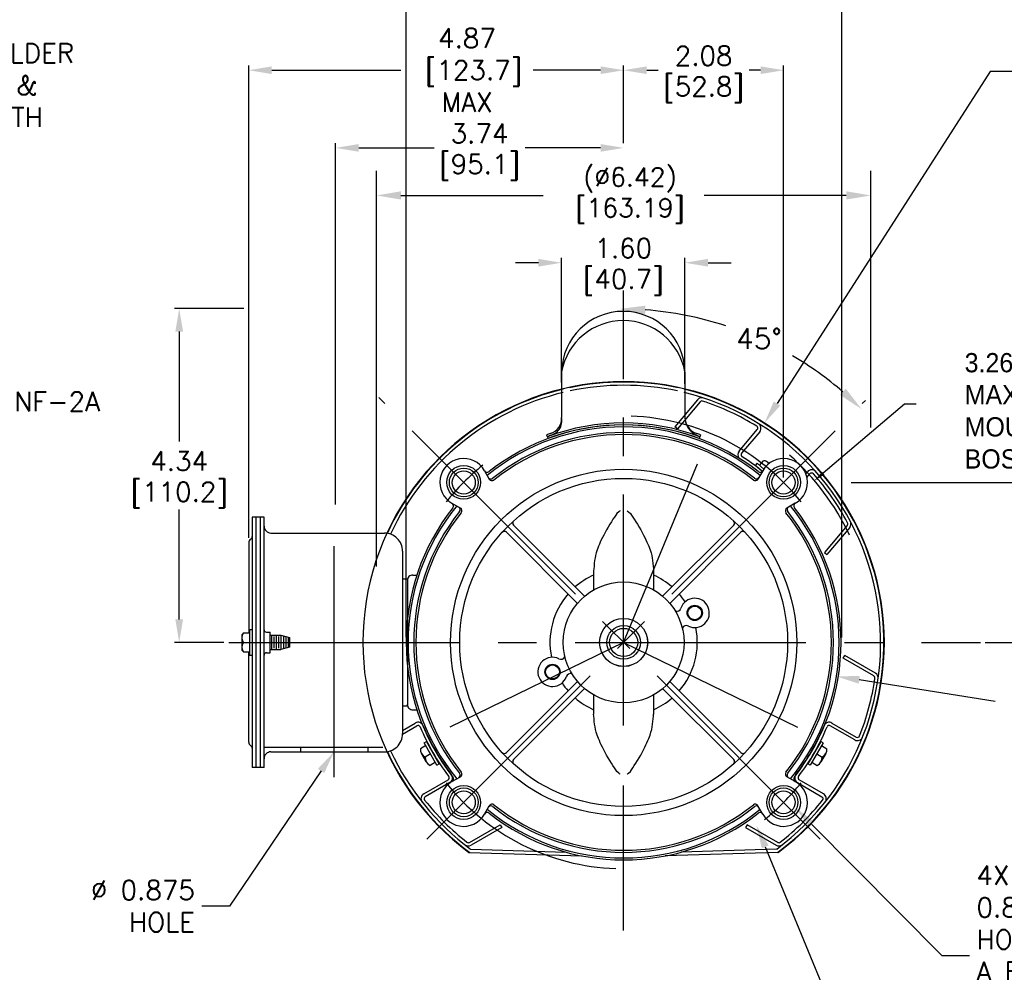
# Model space of a CAD drawing. Extents: x 897.4 to 937.4, y -8.6 to 19.5.
# Tile 3 of 5: x 917.3 to 930.1, y 0.8 to 13.2. Entities that reach past the tile are written whole.
import ezdxf
from ezdxf import colors
from ezdxf.entities.mleader import LeaderData, LeaderLine
from ezdxf.math import Vec2, Vec3

# ---------------------------------------------------------------- set-up
doc = ezdxf.new("R2010")
doc.units = 0
doc.header["$LTSCALE"] = 4
doc.header["$MEASUREMENT"] = 0
doc.linetypes.add('CENTER2', pattern=[1.125, 0.75, -0.125, 0.125, -0.125])
doc.layers.get('0').update_dxf_attribs({"linetype": 'CONTINUOUS'})
doc.layers.get('DEFPOINTS').update_dxf_attribs({"linetype": 'CONTINUOUS'})
for name, color, linetype in [('CENTER', 40, 'CENTER2'), ('DIMENSIONS', 140, 'CONTINUOUS'), ('DIMENSIONS @ 1', 140, 'CONTINUOUS'), ('TEXT', 140, 'CONTINUOUS'), ('TEXT @ 1', 140, 'CONTINUOUS')]:
    doc.layers.add(name, color=color, linetype=linetype)
doc.styles.get("Standard").update_dxf_attribs({"font": 'romans.shx'})
doc.styles.add('TEXTSTYLE_3', font='txt', dxfattribs={"width": 0.970289})
doc.dimstyles.new('ADIM1', dxfattribs={"dimscale": 2.666667, "dimtxt": 0.125, "dimasz": 0.125, "dimexe": 0.125, "dimexo": 0.0625, "dimgap": 0.1, "dimtad": 0, "dimtih": 1, "dimtoh": 1, "dimdec": 3, "dimzin": 0, "dimdsep": 46, "dimtxsty": 'Standard', "dimsah": 1, "dimcen": 0.09, "dimadec": 0, "dimazin": 0, "dimtfac": 0.75, "dimtdec": 0, "dimtofl": 0, "dimtmove": 0, "dimatfit": 0, "dimfxl": 0, "dimtolj": 1, "dimtzin": 0, "dimarcsym": 0})
doc.dimstyles.new('DIMSTYLE_2', dxfattribs={"dimtxt": 0.08, "dimasz": 0.15, "dimexe": 0.125, "dimexo": 0.0625, "dimgap": 0.09, "dimtad": 0, "dimtih": 1, "dimtoh": 1, "dimdec": 3, "dimzin": 4, "dimdsep": 46, "dimtxsty": 'TEXTSTYLE_3', "dimblk": '_FILLED', "dimblk1": '_FILLED', "dimblk2": '_FILLED', "dimcen": 0.09, "dimadec": 0, "dimazin": 0, "dimtp": 0.005, "dimtm": 0.005, "dimtfac": 1, "dimtdec": 3, "dimtofl": 0, "dimtmove": 0, "dimatfit": 3, "dimldrblk": '_FILLED', "dimfxl": 0, "dimtolj": 1, "dimtzin": 4, "dimarcsym": 0})
doc.dimstyles.get("Standard").update_dxf_attribs({"dimtxt": 0.25, "dimasz": 0.3, "dimexe": 0.0625, "dimexo": 0.0625, "dimgap": 0.0625, "dimtad": 0, "dimtih": 1, "dimtoh": 1, "dimzin": 0, "dimdsep": 46, "dimtxsty": 'Standard', "dimcen": 0, "dimadec": 0, "dimazin": 0, "dimtfac": 1, "dimtofl": 0, "dimtmove": 0, "dimatfit": 3, "dimfxl": 0, "dimtolj": 1, "dimtzin": 0, "dimarcsym": 0})

# ---------------------------------------------------------------- blocks, each defined once
blk = doc.blocks.new('*D1')
at = {"layer": 'DEFPOINTS', "color": 0}
for p in [(926.271, 9.258), (925.12, 8.97), (927.955, 7.796), (925.12, 4.961)]:
    blk.add_point(p, dxfattribs=at)
at = {"layer": 'DIMENSIONS', "color": 0, "lineweight": -2}
for start, end in [(71.9485, 85.7059), (49.2944, 59.6894)]:
    blk.add_arc((925.12, 4.961), 4.449, start, end, dxfattribs=at)
at = {"layer": 'DIMENSIONS', "color": 0}
for points in [[(925.451, 9.342), (925.455, 9.453), (925.12, 9.41)], [(928.059, 8.374), (927.983, 8.293), (928.265, 8.107)]]:
    blk.add_solid(points, dxfattribs=at)
at = {"layer": 'DIMENSIONS', "color": 0, "insert": (926.931, 9.024), "char_height": 0.2667, "attachment_point": 5}
blk.add_mtext('\\A1;45°', dxfattribs=at)
blk = doc.blocks.new('*D3')
at = {"layer": 'DEFPOINTS', "color": 0}
for p in [(928.384, 10.884), (928.384, 7.551), (921.959, 5.745)]:
    blk.add_point(p, dxfattribs=at)
at = {"layer": 'DIMENSIONS', "color": 0, "lineweight": -2}
for p, q in [((921.959, 6.065), (921.959, 11.204)), ((928.384, 7.871), (928.384, 11.204)), ((922.279, 10.884), (924.125, 10.884)), ((928.064, 10.884), (926.218, 10.884))]:
    blk.add_line(p, q, dxfattribs=at)
at = {"layer": 'DIMENSIONS', "color": 0}
for points in [[(922.279, 10.938), (922.279, 10.831), (921.959, 10.884)], [(928.064, 10.938), (928.064, 10.831), (928.384, 10.884)]]:
    blk.add_solid(points, dxfattribs=at)
at = {"layer": 'DIMENSIONS', "color": 0, "insert": (925.172, 10.884), "char_height": 0.24, "attachment_point": 5}
blk.add_mtext('\\A1; (%%c6.42)\\P [163.19]', dxfattribs=at)
blk = doc.blocks.new('_FILLED')
at = {"color": 0, "linetype": 'ByBlock'}
blk.add_solid([(0, 0), (-1, 0.167), (-1, -0.167)], dxfattribs=at)
blk = doc.blocks.new('*D4')
at = {"layer": 'DEFPOINTS', "color": 0, "linetype": 'Continuous'}
for p in [(927.651, 7.179), (925.172, 5.078)]:
    blk.add_point(p, dxfattribs=at)
at = {"layer": 'DIMENSIONS', "color": 0, "linetype": 'Continuous', "lineweight": -2}
for p, q in [((928.823, 8.172), (927.766, 7.276)), ((928.973, 8.172), (928.823, 8.172)), ((925.172, 4.988), (925.172, 5.168)), ((925.082, 5.078), (925.262, 5.078))]:
    blk.add_line(p, q, dxfattribs=at)
at = {"layer": 'DIMENSIONS', "color": 0, "linetype": 'Continuous', "lineweight": -2, "xscale": 0.15, "yscale": 0.15, "zscale": 0.15, "rotation": 220.2752548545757}
blk.add_blockref('_FILLED', (927.651, 7.179), dxfattribs=at)
at = {"layer": 'DIMENSIONS', "color": 0, "linetype": 'Continuous', "insert": (929.603, 8.837), "char_height": 0.08, "width": 0.69861, "attachment_point": 1, "style": 'TEXTSTYLE_3'}
blk.add_mtext('\\A1;{\\H3.125x;3.26 MAX.\\PMOUNTING\\PBOSSES}', dxfattribs=at)
blk = doc.blocks.new('*D9')
at = {"layer": 'DEFPOINTS', "color": 0}
for p in [(928.067, 7.155), (930.805, 7.155), (929.808, 5.078)]:
    blk.add_point(p, dxfattribs=at)
at = {"layer": 'TEXT', "color": 0, "lineweight": -2}
for p, q in [((928.129, 7.155), (930.868, 7.155)), ((930.805, 6.855), (930.805, 6.557)), ((930.805, 5.378), (930.805, 5.676)), ((929.871, 5.078), (930.868, 5.078))]:
    blk.add_line(p, q, dxfattribs=at)
at = {"layer": 'TEXT', "color": 0}
for points in [[(930.755, 6.855), (930.855, 6.855), (930.805, 7.155)], [(930.755, 5.378), (930.855, 5.378), (930.805, 5.078)]]:
    blk.add_solid(points, dxfattribs=at)
at = {"layer": 'TEXT', "color": 0, "char_height": 0.25, "attachment_point": 5}
for s, insert in [('\\A1;2.08', (930.805, 6.304)), ('\\A1;[52.8]', (930.805, 5.864))]:
    blk.add_mtext(s, dxfattribs=dict(at, insert=insert))
blk = doc.blocks.new('*D10')
at = {"layer": 'DEFPOINTS', "color": 0}
for p in [(920.3, 12.511), (925.172, 11.502), (920.3, 6.372)]:
    blk.add_point(p, dxfattribs=at)
at = {"layer": 'TEXT', "color": 0, "lineweight": -2}
for p, q in [((920.3, 6.435), (920.3, 12.573)), ((925.172, 11.564), (925.172, 12.573)), ((920.6, 12.511), (922.276, 12.511)), ((924.872, 12.511), (923.996, 12.511))]:
    blk.add_line(p, q, dxfattribs=at)
at = {"layer": 'TEXT', "color": 0}
for points in [[(920.6, 12.561), (920.6, 12.461), (920.3, 12.511)], [(924.872, 12.561), (924.872, 12.461), (925.172, 12.511)]]:
    blk.add_solid(points, dxfattribs=at)
at = {"layer": 'TEXT', "color": 0, "insert": (923.136, 12.511), "char_height": 0.25, "attachment_point": 5}
blk.add_mtext('\\A1;4.87\\P [123.7]\\PMAX', dxfattribs=at)
blk = doc.blocks.new('*D15')
at = {"layer": 'DEFPOINTS', "color": 0}
for p in [(921.429, 11.502), (925.172, 11.502), (921.429, 6.806)]:
    blk.add_point(p, dxfattribs=at)
at = {"layer": 'DIMENSIONS', "color": 0, "lineweight": -2}
for p, q in [((921.429, 6.868), (921.429, 11.564)), ((921.729, 11.502), (922.708, 11.502)), ((924.872, 11.502), (923.892, 11.502))]:
    blk.add_line(p, q, dxfattribs=at)
at = {"layer": 'DIMENSIONS', "color": 0}
for points in [[(921.729, 11.552), (921.729, 11.452), (921.429, 11.502)], [(924.872, 11.552), (924.872, 11.452), (925.172, 11.502)]]:
    blk.add_solid(points, dxfattribs=at)
at = {"layer": 'DIMENSIONS', "color": 0, "char_height": 0.25, "attachment_point": 5}
for s, insert in [('\\A1;3.74', (923.3, 11.689)), ('\\A1;[95.1]', (923.3, 11.249))]:
    blk.add_mtext(s, dxfattribs=dict(at, insert=insert))
blk = doc.blocks.new('*D16')
at = {"layer": 'DEFPOINTS', "color": 0}
for p in [(927.251, 12.511), (925.172, 11.502), (927.251, 7.157)]:
    blk.add_point(p, dxfattribs=at)
at = {"layer": 'DIMENSIONS', "color": 0, "lineweight": -2}
for p, q in [((925.172, 11.564), (925.172, 12.573)), ((927.251, 7.22), (927.251, 12.573)), ((925.472, 12.511), (925.619, 12.511)), ((926.951, 12.511), (926.803, 12.511))]:
    blk.add_line(p, q, dxfattribs=at)
at = {"layer": 'DIMENSIONS', "color": 0}
for points in [[(925.472, 12.561), (925.472, 12.461), (925.172, 12.511)], [(926.951, 12.561), (926.951, 12.461), (927.251, 12.511)]]:
    blk.add_solid(points, dxfattribs=at)
at = {"layer": 'DIMENSIONS', "color": 0, "char_height": 0.25, "attachment_point": 5}
for s, insert in [('\\A1;2.08', (926.211, 12.698)), ('\\A1;[52.8]', (926.211, 12.258))]:
    blk.add_mtext(s, dxfattribs=dict(at, insert=insert))
blk = doc.blocks.new('*D17')
at = {"layer": 'DEFPOINTS', "color": 0}
for p in [(922.346, 14.38), (922.346, 5.08), (928.009, 5.081)]:
    blk.add_point(p, dxfattribs=at)
at = {"layer": 'DIMENSIONS', "color": 0, "lineweight": -2}
for p, q in [((922.346, 5.142), (922.346, 14.443)), ((927.709, 14.38), (922.646, 14.38)), ((928.009, 5.144), (928.009, 14.443))]:
    blk.add_line(p, q, dxfattribs=at)
at = {"layer": 'DIMENSIONS', "color": 0}
for points in [[(922.646, 14.43), (922.646, 14.33), (922.346, 14.38)], [(927.709, 14.43), (927.709, 14.33), (928.009, 14.38)]]:
    blk.add_solid(points, dxfattribs=at)
at = {"layer": 'DIMENSIONS', "color": 0, "insert": (929.691, 14.355), "char_height": 0.25, "attachment_point": 5}
blk.add_mtext('\\A1;5.66\\P [143.8]\\PMAX. MTG. FACE', dxfattribs=at)
blk = doc.blocks.new('*D18')
at = {"layer": 'DEFPOINTS', "color": 0}
for p in [(927.002, 7.929), (923.341, 2.228)]:
    blk.add_point(p, dxfattribs=at)
at = {"layer": 'DIMENSIONS', "color": 0, "lineweight": -2}
for p, q in [((929.935, 12.495), (927.165, 8.181)), ((930.348, 12.495), (929.935, 12.495))]:
    blk.add_line(p, q, dxfattribs=at)
at = {"layer": 'DIMENSIONS', "color": 0}
blk.add_solid([(927.122, 8.208), (927.207, 8.154), (927.002, 7.929)], dxfattribs=at)
at = {"layer": 'DIMENSIONS', "color": 0, "insert": (931.322, 12.495), "char_height": 0.25, "attachment_point": 5}
blk.add_mtext('\\A1;∅6.78\\P [∅172.1]\\PMAX\\PCOVER\\PDIA.', dxfattribs=at)
blk = doc.blocks.new('*D22')
at = {"layer": 'DEFPOINTS', "color": 0}
for p in [(919.397, 9.416), (920.3, 9.416), (920.041, 5.078)]:
    blk.add_point(p, dxfattribs=at)
at = {"layer": 'DIMENSIONS', "color": 0, "lineweight": -2}
for p, q in [((920.237, 9.416), (919.335, 9.416)), ((919.397, 9.116), (919.397, 7.688)), ((919.397, 5.378), (919.397, 6.807)), ((919.978, 5.078), (919.335, 5.078))]:
    blk.add_line(p, q, dxfattribs=at)
at = {"layer": 'DIMENSIONS', "color": 0}
for points in [[(919.347, 9.116), (919.447, 9.116), (919.397, 9.416)], [(919.347, 5.378), (919.447, 5.378), (919.397, 5.078)]]:
    blk.add_solid(points, dxfattribs=at)
at = {"layer": 'DIMENSIONS', "color": 0, "char_height": 0.25, "attachment_point": 5}
for s, insert in [('\\A1;4.34', (919.397, 7.435)), ('\\A1;[110.2]', (919.397, 6.994))]:
    blk.add_mtext(s, dxfattribs=dict(at, insert=insert))
blk = doc.blocks.new('*D25')
at = {"layer": 'DEFPOINTS', "color": 0}
for p in [(922.406, 5.518), (927.937, 4.639)]:
    blk.add_point(p, dxfattribs=at)
at = {"layer": 'DIMENSIONS', "color": 0, "lineweight": -2}
blk.add_line((929.999, 4.311), (928.233, 4.591), dxfattribs=at)
at = {"layer": 'DIMENSIONS', "color": 0}
blk.add_solid([(928.241, 4.641), (928.225, 4.542), (927.937, 4.639)], dxfattribs=at)
at = {"layer": 'DIMENSIONS', "color": 0, "insert": (930.972, 4.311), "char_height": 0.25, "attachment_point": 5}
blk.add_mtext('\\A1;∅5.60\\P [∅142.2]', dxfattribs=at)
blk = doc.blocks.new('*D27')
at = {"layer": 'DEFPOINTS', "color": 0}
for p in [(925.969, 10.01), (924.365, 8.393), (925.969, 8.374)]:
    blk.add_point(p, dxfattribs=at)
at = {"layer": 'DIMENSIONS', "color": 0, "lineweight": -2}
for p, q in [((924.065, 10.01), (923.765, 10.01)), ((924.365, 8.455), (924.365, 10.073)), ((925.969, 8.436), (925.969, 10.073)), ((926.269, 10.01), (926.569, 10.01))]:
    blk.add_line(p, q, dxfattribs=at)
at = {"layer": 'DIMENSIONS', "color": 0}
for points in [[(924.065, 10.06), (924.065, 9.96), (924.365, 10.01)], [(926.269, 10.06), (926.269, 9.96), (925.969, 10.01)]]:
    blk.add_solid(points, dxfattribs=at)
at = {"layer": 'DIMENSIONS', "color": 0, "char_height": 0.25, "attachment_point": 5}
for s, insert in [('\\A1;1.60', (925.167, 10.198)), ('\\A1;[40.7]', (925.167, 9.757))]:
    blk.add_mtext(s, dxfattribs=dict(at, insert=insert))

msp = doc.modelspace()

# ---------------------------------------------------------------- linework, layer by layer
at = {"linetype": 'Continuous'}
for p, q in [((924.3654, 8.5933), (924.3654, 8.0005)), ((925.9689, 8.5933), (925.9689, 8.0005)), ((926.1329, 8.2307), (925.8376, 7.8788)), ((926.1649, 8.2038), (925.8696, 7.8519)), ((925.8696, 7.8519), (925.8376, 7.8788)), ((926.6726, 7.5621), (926.9077, 7.8423)), ((926.9397, 7.8155), (926.7046, 7.5352)), ((924.1717, 7.7746), (924.1895, 7.7268)), ((926.1717, 7.7746), (926.1539, 7.7268)), ((926.938, 7.3778), (926.9894, 7.4391)), ((923.3633, 7.3088), (923.4267, 7.199)), ((926.9054, 7.4051), (926.8829, 7.3783)), ((926.9757, 7.3005), (926.8829, 7.3783)), ((926.9938, 7.3309), (926.9054, 7.4051)), ((926.9802, 7.3088), (926.9167, 7.199)), ((927.0626, 7.4037), (927.0501, 7.4142)), ((927.5394, 7.27), (927.5602, 7.2948)), ((927.5537, 7.2221), (927.5923, 7.2679)), ((922.9412, 6.8868), (923.0511, 6.8234)), ((927.4022, 6.8868), (927.2923, 6.8234)), ((920.3447, 6.7033), (920.3447, 3.4533)), ((920.4997, 6.7033), (920.3447, 6.7033)), ((920.3907, 6.7033), (920.3907, 3.4533)), ((920.4537, 3.4533), (920.4537, 6.7033)), ((920.4997, 3.4533), (920.4997, 6.7033)), ((923.7417, 6.6003), (924.6645, 5.6775)), ((925.6789, 5.6775), (926.6017, 6.6003)), ((928.0773, 6.5992), (927.7819, 6.2472)), ((928.1093, 6.5723), (927.814, 6.2204)), ((920.5897, 6.4993), (922.0637, 6.4993)), ((923.6498, 6.5084), (924.5726, 5.5856)), ((925.7708, 5.5856), (926.6937, 6.5084)), ((920.2997, 6.372), (920.2997, 5.2021)), ((922.2997, 6.2633), (922.2997, 3.8933)), ((927.7819, 6.2472), (927.814, 6.2204)), ((922.2997, 5.9033), (922.3617, 5.9033)), ((922.3617, 5.9033), (922.3617, 5.8833)), ((922.4317, 5.9533), (922.4856, 5.9533)), ((924.7817, 6.0089), (924.7817, 5.7596)), ((925.5617, 6.0089), (925.5617, 5.7596)), ((922.3617, 5.8833), (922.3617, 4.2733)), ((920.3122, 5.2458), (920.3122, 4.9108)), ((920.3122, 5.2458), (920.3447, 5.2458)), ((920.2322, 5.2018), (920.2122, 5.1768)), ((920.2122, 5.1768), (920.2122, 4.9798)), ((920.2322, 5.2018), (920.2972, 5.2018)), ((920.5297, 5.2121), (920.5797, 5.2121)), ((920.5797, 4.9446), (920.5797, 5.2121)), ((920.5797, 5.1723), (920.7196, 5.1723)), ((920.5946, 5.1723), (920.5946, 4.9843)), ((920.6259, 5.1543), (920.6259, 5.0023)), ((920.6571, 5.1723), (920.6571, 4.9843)), ((920.6884, 5.1543), (920.6884, 5.0023)), ((920.7196, 5.1723), (920.7196, 4.9843)), ((920.7196, 5.1723), (920.8291, 5.1413)), ((920.7509, 5.1543), (920.7509, 5.0023)), ((920.7821, 5.1546), (920.7821, 5.002)), ((920.8134, 5.1321), (920.8134, 5.023)), ((920.8291, 5.1413), (920.8291, 5.0153)), ((920.8291, 5.0153), (920.7196, 4.9843)), ((920.2122, 4.9798), (920.2322, 4.9548)), ((920.2322, 4.9548), (920.2972, 4.9548)), ((920.2997, 3.7847), (920.2997, 4.9546)), ((920.3122, 4.9108), (920.3447, 4.9108)), ((920.5297, 4.9446), (920.5797, 4.9446)), ((920.5797, 4.9843), (920.7196, 4.9843)), ((928.0243, 4.8727), (928.0452, 4.9089)), ((928.4222, 4.643), (928.0243, 4.8727)), ((928.4431, 4.6792), (928.0452, 4.9089)), ((924.5726, 4.5711), (923.6498, 3.6483)), ((924.6645, 4.4792), (923.7417, 3.5564)), ((925.6789, 4.4792), (926.6017, 3.5564)), ((925.7708, 4.5711), (926.6937, 3.6483)), ((924.7817, 4.3971), (924.7817, 4.1478)), ((925.5617, 4.3971), (925.5617, 4.1478)), ((922.2997, 4.2533), (922.3617, 4.2533)), ((922.3617, 4.2533), (922.3617, 4.2733)), ((922.4317, 4.2033), (922.4856, 4.2033)), ((922.2996, 3.8878), (922.486, 3.9954)), ((922.2997, 3.9361), (922.4651, 4.0316)), ((928.1743, 3.8125), (927.8574, 3.9954)), ((927.8783, 4.0316), (928.1952, 3.8487)), ((920.4997, 3.7173), (922.0437, 3.7173)), ((920.9712, 3.7173), (920.9712, 3.6573)), ((921.8462, 3.7173), (921.8462, 3.6573)), ((922.6005, 3.7382), (922.5312, 3.6982)), ((922.5793, 3.775), (922.6096, 3.7925)), ((922.7468, 3.4849), (922.5793, 3.775)), ((922.7771, 3.5024), (922.6096, 3.7925)), ((927.7338, 3.7925), (927.5663, 3.5024)), ((927.7642, 3.775), (927.5967, 3.4849)), ((927.7642, 3.775), (927.7338, 3.7925)), ((927.7429, 3.7382), (927.8122, 3.6982)), ((920.5896, 3.6573), (922.0637, 3.6573)), ((922.6077, 3.5258), (922.5452, 3.6341)), ((922.663, 3.6299), (922.5937, 3.5899)), ((927.6804, 3.6299), (927.7497, 3.5899)), ((927.7983, 3.6341), (927.7358, 3.5258)), ((922.7255, 3.5217), (922.6562, 3.4817)), ((922.7468, 3.4849), (922.7771, 3.5024)), ((927.5967, 3.4849), (927.5663, 3.5024)), ((927.6179, 3.5217), (927.6872, 3.4817)), ((920.4997, 3.4533), (920.3447, 3.4533)), ((922.9412, 3.2699), (923.0511, 3.3333)), ((927.4022, 3.2699), (927.2923, 3.3333)), ((922.5741, 3.111), (922.891, 3.2939)), ((922.9119, 3.2577), (922.595, 3.0748)), ((927.4315, 3.2577), (927.7484, 3.0748)), ((927.7693, 3.111), (927.4524, 3.2939)), ((923.3633, 2.8479), (923.4267, 2.9577)), ((926.9802, 2.8479), (926.9167, 2.9577)), ((923.1694, 2.481), (923.5673, 2.7107)), ((923.5673, 2.7107), (923.5882, 2.6745)), ((926.7761, 2.7107), (926.7552, 2.6745)), ((927.174, 2.481), (926.7761, 2.7107)), ((923.5882, 2.6745), (923.1903, 2.4448)), ((926.7552, 2.6745), (927.1531, 2.4448)), ((923.1619, 2.3515), (924.6322, 2.3053)), ((923.186, 2.3927), (924.4255, 2.3537)), ((927.1817, 2.3515), (925.7112, 2.3053)), ((927.1574, 2.3927), (925.9179, 2.3537))]:
    msp.add_line(p, q, dxfattribs=at)
for centre, radius in [((923.0928, 7.1572), 0.22), ((923.0947, 7.1553), 0.1875), ((925.1717, 5.0783), 2.2493), ((923.0947, 7.1553), 0.15), ((927.2506, 7.1572), 0.22), ((927.2487, 7.1553), 0.1875), ((927.2487, 7.1553), 0.15), ((925.1717, 5.0783), 2.13), ((925.1717, 5.0783), 0.785), ((926.0957, 5.4613), 0.099), ((926.0957, 5.4613), 0.09), ((925.1717, 5.0783), 0.3124), ((925.1717, 5.0783), 0.2187), ((925.1717, 5.0783), 0.1825), ((924.2477, 4.6953), 0.099), ((924.2477, 4.6953), 0.09), ((923.0928, 2.9994), 0.22), ((927.2506, 2.9994), 0.22), ((923.0947, 3.0013), 0.1875), ((923.0947, 3.0013), 0.15), ((927.2487, 3.0013), 0.1875), ((927.2487, 3.0013), 0.15)]:
    msp.add_circle(centre, radius, dxfattribs=at)
msp.add_circle((925.1717, 5.0783), 0.3126)
for centre, radius, start, end in [((925.1672, 8.577), 0.8019, 1.16632, 178.83368), ((925.1672, 8.4424), 0.8158, 10.66547, 169.33453), ((925.1717, 5.0783), 3.3818, 77.91923, 102.02398), ((925.1717, 5.0783), 3.3818, 103.43092, 155.21042), ((925.1717, 5.0783), 3.34, 103.60222, 155.07871), ((925.1717, 5.0783), 3.34, 77.91923, 102.02401), ((925.1717, 5.0783), 3.3818, 306.2565, 76.56909), ((925.1717, 5.0783), 3.34, 306.54762, 76.39779), ((926.1879, 8.1846), 0.0718, 71.88416, 140.00019), ((926.1879, 8.1846), 0.03, 71.88299, 140.00095), ((925.1717, 5.0783), 3.2982, 58.38887, 71.8849), ((924.1759, 7.9578), 0.1942, 276.8315, 12.71189), ((924.1716, 7.9806), 0.1948, 284.12773, 5.85399), ((926.189, 8.0035), 0.2215, 173.76093, 252.98953), ((926.2189, 8.0005), 0.25, 180.00007, 250.45679), ((925.1717, 5.0783), 2.825, 51.75303, 128.24697), ((925.1717, 5.0783), 2.7267, 51.45834, 128.54175), ((925.1717, 5.0833), 2.8455, 69.61599, 110.38405), ((925.1717, 5.0833), 2.82, 69.61597, 110.38403), ((926.8847, 7.8616), 0.03, 320.00087, 58.38963), ((926.8848, 7.8616), 0.0718, 320.00014, 58.38868), ((925.1717, 5.0783), 2.7, 51.3746, 128.62546), ((925.1717, 5.0833), 2.871, 109.37713, 110.38405), ((925.1717, 5.0833), 2.871, 69.61598, 70.62286), ((926.7276, 7.5159), 0.0718, 140.00019, 216.20477), ((923.0928, 7.1572), 0.31, 29.27168, 240.72833), ((926.7276, 7.5159), 0.03, 140.00095, 237.4517), ((925.1717, 5.0783), 2.8618, 50.92799, 57.45096), ((927.2506, 7.1572), 0.31, 299.27164, 150.72836), ((926.9809, 7.3317), 0.1077, 41.44319, 85.49031), ((925.1717, 5.0783), 3.25, 25.35907, 48.48585), ((923.3981, 7.3284), 0.04, 209.27196, 308.24699), ((926.9453, 7.3284), 0.04, 231.75301, 330.7279), ((927.6152, 7.2487), 0.0718, 41.61003, 139.99916), ((923.4478, 7.2423), 0.04, 210.00044, 308.54162), ((923.4613, 7.219), 0.04, 210.00044, 308.62525), ((926.8821, 7.219), 0.04, 231.37489, 329.99961), ((926.8956, 7.2423), 0.04, 231.45838, 329.99961), ((927.6152, 7.2487), 0.03, 41.61146, 140.00019), ((925.1717, 5.0783), 3.2982, 28.11509, 41.61114), ((925.1717, 5.0783), 2.825, 141.75309, 218.24705), ((922.9217, 6.8519), 0.04, 321.75301, 60.72828), ((923.0078, 6.8022), 0.04, 321.45838, 59.9998), ((923.0311, 6.7887), 0.04, 321.37475, 59.9998), ((927.3123, 6.7887), 0.04, 120.00039, 218.62525), ((927.3357, 6.8022), 0.04, 120.00039, 218.54162), ((927.4217, 6.8519), 0.04, 119.27215, 218.24699), ((925.1717, 5.0783), 2.825, 321.75304, 38.24702), ((925.1717, 5.0783), 2.7267, 141.45834, 218.54166), ((925.1717, 5.0783), 2.7, 141.3746, 218.6254), ((923.77, 6.6286), 0.04, 132.12023, 225), ((926.5734, 6.6286), 0.04, 315, 47.87988), ((925.1717, 5.0783), 2.7, 321.37471, 38.6254), ((925.1717, 5.0783), 2.7267, 321.45843, 38.54166), ((920.5897, 6.5893), 0.09, 180.00007, 270.0001), ((928.0543, 6.6185), 0.03, 319.99992, 28.11494), ((928.0543, 6.6185), 0.0718, 319.99989, 28.11507), ((920.3557, 6.372), 0.056, 122.08968, 180.00007), ((920.3047, 6.4533), 0.04, 302.08949, 0.00014), ((922.0637, 6.2633), 0.236, 0, 90.00003), ((923.6215, 6.4801), 0.04, 45.00002, 137.87977), ((926.7219, 6.4801), 0.04, 42.12025, 135.00005), ((922.4317, 5.8833), 0.07, 90.00003, 180.00007), ((925.1717, 5.0783), 0.9571, 114.04738, 131.10575), ((925.1717, 5.0783), 0.9571, 48.89429, 65.95269), ((925.1717, 5.0783), 0.9571, 138.89429, 191.66253), ((925.1717, 5.0783), 0.9571, 33.36591, 41.10572), ((926.0957, 5.4613), 0.19, 244.10046, 160.92771), ((925.8594, 5.543), 0.06, 254.06736, 340.92802), ((925.1717, 5.0783), 0.9571, 318.89429, 11.66245), ((925.9865, 5.2365), 0.06, 64.10127, 150.96043), ((920.3175, 5.1401), 0.1053, 144.10711, 215.89299), ((920.2972, 5.2168), 0.015, 270.00011, 0.00014), ((920.5297, 5.2421), 0.03, 180.00007, 270.00003), ((920.3175, 5.0166), 0.1053, 144.10715, 215.89299), ((920.2972, 4.9398), 0.015, 0, 90.00003), ((920.5297, 4.9146), 0.03, 90.00003, 180.00007), ((924.2477, 4.6953), 0.19, 64.10045, 340.92784), ((924.3569, 4.9202), 0.06, 244.10126, 330.96043), ((924.484, 4.6137), 0.06, 74.06736, 160.9281), ((925.1717, 5.0783), 3.2982, 338.38886, 351.885), ((928.4072, 4.617), 0.03, 351.88587, 60.00028), ((928.4072, 4.617), 0.0718, 351.88478, 60.00045), ((925.1717, 5.0783), 0.9571, 213.36593, 221.10579), ((925.1717, 5.0783), 0.9571, 228.89439, 245.95281), ((925.1717, 5.0783), 0.9571, 294.04735, 311.10582), ((922.4317, 4.2733), 0.07, 180.00007, 270.00011), ((922.501, 3.9694), 0.0718, 22.54908, 119.99991), ((922.501, 3.9694), 0.03, 22.54911, 119.99976), ((925.1717, 5.0783), 2.8618, 202.54908, 217.45092), ((925.1717, 5.0783), 2.82, 202.54906, 217.45093), ((925.1717, 5.0783), 2.82, 322.54907, 337.45094), ((925.1717, 5.0783), 2.8618, 322.54908, 337.45112), ((927.8424, 3.9694), 0.0718, 60.00026, 157.45018), ((927.8424, 3.9694), 0.03, 60.0021, 157.45046), ((922.0637, 3.8933), 0.236, 265.15602, 0.00035), ((928.2102, 3.8746), 0.0718, 239.99993, 338.38889), ((928.2102, 3.8746), 0.03, 240.00039, 338.38867), ((920.3557, 3.7847), 0.056, 180.00007, 237.91036), ((920.3047, 3.7033), 0.04, 0, 57.91044), ((920.5897, 3.5673), 0.09, 90.00003, 180.00007), ((925.1717, 5.0783), 3.3818, 204.78968, 233.7435), ((925.1717, 5.0783), 3.34, 204.92129, 233.45246), ((922.6384, 3.6879), 0.1077, 174.51002, 245.48923), ((922.7009, 3.5796), 0.1077, 174.51002, 245.48923), ((923.6215, 3.6766), 0.04, 222.12023, 315), ((926.7219, 3.6766), 0.04, 225, 317.87977), ((927.6425, 3.5796), 0.1077, 294.51083, 5.48999), ((927.705, 3.6879), 0.1077, 294.51083, 5.48999), ((923.77, 3.5281), 0.04, 135.00005, 227.87977), ((926.5734, 3.5281), 0.04, 312.12023, 45.00005), ((922.876, 3.3199), 0.03, 300.00288, 37.45199), ((922.876, 3.3199), 0.0718, 300.00069, 37.45102), ((922.9217, 3.3048), 0.04, 299.27185, 38.24686), ((923.0078, 3.3545), 0.04, 300.00039, 38.54165), ((923.0311, 3.368), 0.04, 300.00039, 38.62536), ((927.3123, 3.368), 0.04, 141.37475, 239.99972), ((927.3357, 3.3545), 0.04, 141.45838, 239.99972), ((927.4217, 3.3048), 0.04, 141.75319, 240.72799), ((927.4674, 3.3199), 0.0718, 142.54911, 239.99993), ((927.4674, 3.3199), 0.03, 142.54965, 239.9995), ((923.0928, 2.9994), 0.31, 119.27167, 330.72834), ((927.2506, 2.9994), 0.31, 209.27164, 60.7285), ((922.61, 3.0488), 0.0718, 120.00019, 218.38888), ((922.61, 3.0488), 0.03, 120.00288, 218.38617), ((927.7334, 3.0488), 0.03, 321.6112, 60.00017), ((927.7334, 3.0488), 0.0718, 321.61093, 60.00045), ((925.1717, 5.0783), 3.2982, 218.3889, 231.8849), ((923.4478, 2.9144), 0.04, 51.4584, 149.99969), ((923.4613, 2.9377), 0.04, 51.37477, 149.99969), ((925.1717, 5.0783), 2.7267, 231.45834, 308.54182), ((925.1717, 5.0783), 2.7, 231.3746, 308.62553), ((926.8821, 2.9377), 0.04, 30.0004, 128.62525), ((926.8956, 2.9144), 0.04, 30.0004, 128.54165), ((925.1717, 5.0783), 3.2982, 308.11509, 321.61119), ((923.3981, 2.8283), 0.04, 51.75301, 150.72806), ((925.1717, 5.0783), 2.825, 231.75322, 308.24697), ((926.9453, 2.8283), 0.04, 29.27211, 128.24699), ((923.1544, 2.507), 0.0718, 231.88634, 299.99982), ((923.1544, 2.507), 0.03, 231.88635, 300.00114), ((927.189, 2.507), 0.0718, 240.00016, 308.11522), ((927.189, 2.507), 0.03, 240.00017, 308.11536)]:
    msp.add_arc(centre, radius, start, end, dxfattribs=at)
for centre, radius, start, end in [((925.1717, 5.0783), 3.3875, 306.39428, 233.6081), ((925.1716, 5.0783), 2.8, 50.73088, 129.26607), ((925.1716, 5.0783), 2.8, 140.73152, 219.26848), ((925.1716, 5.0783), 2.8, 320.73328, 39.26672), ((925.1716, 5.0783), 2.8, 230.73393, 309.26912)]:
    msp.add_arc(centre, radius, start, end)
for points in [[(925.1258, 6.7883), (925.1253, 6.7894), (925.1248, 6.7908), (925.0844, 6.7533), (925.0485, 6.7048), (924.9803, 6.5987), (924.9303, 6.507), (924.8803, 6.4153), (924.8486, 6.338), (924.8288, 6.2814), (924.809, 6.2249), (924.8012, 6.1891), (924.7949, 6.1423), (924.7887, 6.0956), (924.784, 6.0378), (924.7817, 6.0089)], [(925.2176, 6.7883), (925.2181, 6.7894), (925.2186, 6.7908), (925.259, 6.7533), (925.2949, 6.7048), (925.3632, 6.5987), (925.4131, 6.507), (925.4631, 6.4153), (925.4949, 6.338), (925.5147, 6.2814), (925.5344, 6.2249), (925.5423, 6.1891), (925.5485, 6.1423), (925.5547, 6.0955), (925.5594, 6.0378), (925.5617, 6.0089)], [(925.1258, 3.3683), (925.1253, 3.3673), (925.1248, 3.3659), (925.0844, 3.4034), (925.0485, 3.4519), (924.9803, 3.558), (924.9303, 3.6497), (924.8803, 3.7414), (924.8485, 3.8187), (924.8288, 3.8752), (924.809, 3.9318), (924.8012, 3.9676), (924.7949, 4.0144), (924.7887, 4.0611), (924.784, 4.1189), (924.7817, 4.1478)], [(925.2176, 3.3684), (925.2181, 3.3673), (925.2186, 3.3659), (925.259, 3.4034), (925.2949, 3.4519), (925.3631, 3.558), (925.4131, 3.6497), (925.4631, 3.7414), (925.4949, 3.8187), (925.5146, 3.8753), (925.5344, 3.9318), (925.5423, 3.9676), (925.5485, 4.0144), (925.5547, 4.0611), (925.5594, 4.1189), (925.5617, 4.1478)]]:
    msp.add_open_spline(points, degree=3, knots=[0, 0, 0, 0, 1, 1, 1, 2, 2, 2, 3, 3, 3, 4, 4, 4, 5, 5, 5, 5], dxfattribs=at)
at = {"layer": 'CENTER'}
for p, q in [((925.1717, 3.9992), (925.1717, 9.6493)), ((925.1717, 3.9992), (925.1717, 9.6493)), ((927.7271, 2.5232), (921.9917, 8.2586)), ((922.6164, 2.523), (928.3147, 8.2212)), ((925.1718, 5.0784), (926.1333, 7.3998)), ((921.4087, 3.3297), (921.4087, 6.8057)), ((920.0407, 5.0784), (929.8081, 5.0784)), ((925.1717, 5.0784), (922.9133, 3.9769)), ((925.1718, 5.0784), (927.4302, 3.9769)), ((925.1717, 1.5233), (925.1717, 3.2179)), ((925.1718, 1.335), (925.1718, 2.6759))]:
    msp.add_line(p, q, dxfattribs=at)
for start, end in [(128.50291, 141.64139), (308.50288, 321.64137)]:
    msp.add_arc((925.1717, 5.0784), 2.94, start, end, dxfattribs=at)
at = {"layer": 'DIMENSIONS'}
for start, end in [(38.35861, 88.10358), (218.35863, 268.0131)]:
    msp.add_arc((925.1717, 5.0784), 2.94, start, end, dxfattribs=at)

# ---------------------------------------------------------------- dimensions: what is measured, and where the dimension line sits
dim = msp.add_linear_dim(base=(928.3841, 10.8842), p1=(921.9593, 5.7451), p2=(928.3841, 7.5512), text=' <>\\P[]', dimstyle='ADIM1', override={"dimtxt": 0.09, "dimasz": 0.12, "dimexe": 0.12, "dimexo": 0.12, "dimgap": 0.0625, "dimdec": 2, "dimzin": 4, "dimpost": '(%%c<>)', "dimatfit": 2}, dxfattribs=at)
dim.commit()
dim.dimension.update_dxf_attribs({"geometry": '*D3', "text_midpoint": (925.1717, 10.8842)})
dim = msp.add_angular_dim_3p(base=(926.2709, 9.258), center=(925.1195, 4.9609), p1=(927.9546, 7.796), p2=(925.1195, 8.9703), dimstyle='ADIM1', override={"dimtxt": 0.1, "dimexo": 0.125, "dimgap": 0.0625, "dimse1": 1, "dimse2": 1}, dxfattribs=at)
dim.commit()
dim.dimension.update_dxf_attribs({"geometry": '*D1', "text_midpoint": (926.9314, 9.0239), "dimtype": 165})
at = {"layer": 'DIMENSIONS', "linetype": 'Continuous'}
dim = msp.add_radius_dim(center=(925.1717, 5.0783), mpoint=(927.6513, 7.1793), text='{\\H3.125x;3.26 MAX.\\PMOUNTING\\PBOSSES}', dimstyle='DIMSTYLE_2', override={"dimpost": '<>'}, dxfattribs=at)
dim.commit()
dim.dimension.update_dxf_attribs({"geometry": '*D4', "text_midpoint": (929.952, 8.1718), "dimtype": 164})
at = {"layer": 'DIMENSIONS @ 1'}
dim = msp.add_linear_dim(base=(922.3464, 14.3803), p1=(928.0087, 5.0814), p2=(922.3464, 5.08), text='<>\\PMAX. MTG. FACE', dimstyle='Standard', override={"dimscale": 1, "dimpost": '\\X', "dimtix": 0, "dimtofl": 0, "dimtmove": 1, "dimatfit": 3}, dxfattribs=at)
dim.commit()
dim.dimension.update_dxf_attribs({"geometry": '*D17', "text_midpoint": (929.691, 14.3553), "dimtype": 128})
dim = msp.add_diameter_dim_2p(p1=(923.341, 2.2281), p2=(927.0024, 7.9286), text='<>\\PMAX\\PCOVER\\PDIA.', dimstyle='Standard', override={"dimscale": 1, "dimpost": '\\X', "dimtix": 0, "dimtofl": 0, "dimtmove": 0, "dimatfit": 3}, dxfattribs=at)
dim.commit()
dim.dimension.update_dxf_attribs({"geometry": '*D18', "text_midpoint": (931.3217, 12.4948), "dimtype": 131})
for base, p1, p2, picture, middle in [((927.2506, 12.5105), (925.1717, 11.5016), (927.2506, 7.1572), '*D16', (926.2111, 12.5105)), ((921.4287, 11.5016), (925.1717, 11.5016), (921.4287, 6.8057), '*D15', (923.3002, 11.5016)), ((925.9689, 10.0101), (924.3654, 8.3929), (925.9689, 8.3735), '*D27', (925.1672, 10.0101))]:
    dim = msp.add_linear_dim(base=base, p1=p1, p2=p2, dimstyle='Standard', override={"dimscale": 1, "dimpost": '\\X', "dimtix": 0, "dimtofl": 0, "dimtmove": 0, "dimatfit": 3}, dxfattribs=at)
    dim.commit()
    dim.dimension.update_dxf_attribs({"geometry": picture, "text_midpoint": middle})
dim = msp.add_linear_dim(base=(919.3972, 9.4163), p1=(920.0407, 5.0784), p2=(920.2997, 9.4163), angle=90, dimstyle='Standard', override={"dimscale": 1, "dimpost": '\\X', "dimtix": 0, "dimtofl": 0, "dimtmove": 0, "dimatfit": 3}, dxfattribs=at)
dim.commit()
dim.dimension.update_dxf_attribs({"geometry": '*D22', "text_midpoint": (919.3972, 7.2474)})
dim = msp.add_diameter_dim_2p(p1=(922.4064, 5.5181), p2=(927.9369, 4.6386), dimstyle='Standard', override={"dimscale": 1, "dimpost": '\\X', "dimtix": 0, "dimtofl": 0, "dimtmove": 0, "dimatfit": 3}, dxfattribs=at)
dim.commit()
dim.dimension.update_dxf_attribs({"geometry": '*D25', "text_midpoint": (929.9987, 4.3107), "dimtype": 131})
at = {"layer": 'TEXT @ 1'}
dim = msp.add_linear_dim(base=(920.2997, 12.5105), p1=(925.1717, 11.5016), p2=(920.2997, 6.372), text='<>\\PMAX', dimstyle='Standard', override={"dimscale": 1, "dimpost": '\\X', "dimtix": 0, "dimtofl": 0, "dimtmove": 0, "dimatfit": 3}, dxfattribs=at)
dim.commit()
dim.dimension.update_dxf_attribs({"geometry": '*D10', "text_midpoint": (923.1361, 12.5105), "dimtype": 128})
dim = msp.add_linear_dim(base=(930.8053, 7.1553), p1=(929.8081, 5.0784), p2=(928.0669, 7.1553), angle=90, dimstyle='Standard', override={"dimscale": 1, "dimpost": '\\X', "dimtix": 0, "dimtofl": 0, "dimtmove": 0, "dimatfit": 3}, dxfattribs=at)
dim.commit()
dim.dimension.update_dxf_attribs({"geometry": '*D9', "text_midpoint": (930.8053, 6.1169)})

# ---------------------------------------------------------------- leaders
at = {"layer": 'DIMENSIONS'}
ml = msp.add_multileader_mtext('Standard', dxfattribs=at)
ml.set_content('ECCENTRICITY OF THREADED PORTION\\POF SHAFT IS HELD WITHING 0.004 GAGE\\PREADING WITH THE INDICATOR ON O.D.\\POF GROUND RING GAGE AS SHOWN,\\PTHE GAGE BEING STATIONARY WITH\\PRESPECT TO THE ROTOR.', color=256)
ml.set_leader_properties()
ml.build(insert=Vec2(0, 0))
ml.multileader.update_dxf_attribs({"text_left_attachment_type": 2, "text_right_attachment_type": 2, "dogleg_length": 0.36, "arrow_head_size": 0.3})
ctx = ml.context
ctx.base_point, ctx.char_height, ctx.arrow_head_size, ctx.landing_gap_size, ctx.plane_origin = Vec3(920.3795, 17.4382), 0.25, 0.3, 0.09, Vec3(918.8353, 16.7973)
ctx.left_attachment, ctx.right_attachment = 2, 2
notes = []
notes.append((ctx, [(0, (1, 1, 0), (920.0195, 17.4382), (1, 0), 0.36, [(0, [(918.8353, 16.7973)], 0, [])])]))
ctx.mtext.insert, ctx.mtext.flow_direction = Vec3(920.4695, 18.6048), 5
ml = msp.add_multileader_mtext('Standard', dxfattribs=at)
ml.set_content('SHOULDER\\PTRUE &\\PSMOOTH', color=256)
ml.set_leader_properties()
ml.build(insert=Vec2(0, 0))
ml.multileader.update_dxf_attribs({"text_left_attachment_type": 2, "text_right_attachment_type": 2, "dogleg_length": 0.36, "arrow_head_size": 0.3})
ctx = ml.context
ctx.base_point, ctx.char_height, ctx.arrow_head_size, ctx.landing_gap_size, ctx.plane_origin = Vec3(916.184, 12.3169), 0.25, 0.3, 0.09, Vec3(913.5008, 10.371)
ctx.left_attachment, ctx.right_attachment = 2, 2
notes.append((ctx, [(0, (1, 1, 0), (915.824, 12.3169), (1, 0), 0.36, [(0, [(913.5008, 10.371)], 0, [])])]))
ctx.mtext.insert, ctx.mtext.flow_direction = Vec3(916.274, 12.8586), 5
ml = msp.add_multileader_mtext('Standard', dxfattribs=at)
ml.set_content('0.4375-20 UNF-2A', color=256)
ml.set_leader_properties()
ml.build(insert=Vec2(0, 0))
ml.multileader.update_dxf_attribs({"text_left_attachment_type": 2, "text_right_attachment_type": 2, "dogleg_length": 0.36, "arrow_head_size": 0.3})
ctx = ml.context
ctx.base_point, ctx.char_height, ctx.arrow_head_size, ctx.landing_gap_size, ctx.plane_origin = Vec3(914.8698, 8.207), 0.25, 0.3, 0.09, Vec3(914.0945, 5.279)
ctx.left_attachment, ctx.right_attachment = 2, 2
notes.append((ctx, [(0, (1, 1, 0), (914.5098, 8.207), (1, 0), 0.36, [(0, [(914.1145, 5.279)], 0, [])])]))
ctx.mtext.insert, ctx.mtext.flow_direction = Vec3(914.9598, 8.332), 5
ml = msp.add_multileader_mtext('Standard', dxfattribs=at)
ml.set_content('ECCENTRICITY OF THIS SURFACE (WITH\\PINDICATOR MOUNTED STATIONARY\\PRELATIVE TO SHAFT) MUST N0T EXCEED 0.004 T.I.R.', color=256)
ml.set_leader_properties()
ml.build(insert=Vec2(0, 0))
ml.multileader.update_dxf_attribs({"text_left_attachment_type": 2, "text_right_attachment_type": 2, "dogleg_length": 0.36, "arrow_head_size": 0.3})
ctx = ml.context
ctx.base_point, ctx.char_height, ctx.arrow_head_size, ctx.landing_gap_size, ctx.plane_origin = Vec3(916.4568, -0.3515), 0.25, 0.3, 0.09, Vec3(916.7083, 5.0449)
ctx.left_attachment, ctx.right_attachment = 2, 2
notes.append((ctx, [(1, (1, 1, 0), (916.0968, -0.3515), (1, 0), 0.36, [(0, [(916.1391, 4.5276)], 0, [])])]))
ctx.mtext.insert, ctx.mtext.flow_direction = Vec3(916.5468, 0.2794), 5
ml = msp.add_multileader_mtext('Standard', dxfattribs=at)
ml.set_content('\\pxi-3,l4,t4;%%C 0.875\\PHOLE', color=256)
ml.set_leader_properties()
ml.build(insert=Vec2(0, 0))
ml.multileader.update_dxf_attribs({"text_left_attachment_type": 2, "text_right_attachment_type": 2, "dogleg_length": 0.36, "arrow_head_size": 0.3})
ctx = ml.context
ctx.base_point, ctx.char_height, ctx.arrow_head_size, ctx.landing_gap_size, ctx.plane_origin = Vec3(918.0343, 1.6528), 0.25, 0.3, 0.09, Vec3(921.4087, 3.6573)
ctx.left_attachment, ctx.right_attachment, ctx.text_align_type = 2, 2, 2
notes.append((ctx, [(0, (1, 1, 0), (920.0505, 1.6528), (-1, 0), 0.36, [(0, [(921.4087, 3.6573)], 0, [])])]))
ctx.mtext.insert, ctx.mtext.alignment, ctx.mtext.flow_direction = Vec3(919.6005, 1.9862), 3, 5
ml = msp.add_multileader_mtext('Standard', dxfattribs=at)
ml.set_content('4X 0.375-16 UNC-2B\\P0.82 MIN FULL THD. THESE\\PHOLES FIT A GAGE HAVING\\PA RABBET %%C4.5005 AND \\P4 PINS %%C0.2917 LOCATED \\PON THE BASIC HOLE POSITIONS', color=256)
ml.set_leader_properties()
ml.build(insert=Vec2(0, 0))
ml.multileader.update_dxf_attribs({"text_left_attachment_type": 2, "text_right_attachment_type": 2, "dogleg_length": 0.36, "arrow_head_size": 0.3})
ctx = ml.context
ctx.base_point, ctx.char_height, ctx.arrow_head_size, ctx.landing_gap_size, ctx.plane_origin = Vec3(929.6666, 1.0118), 0.25, 0.3, 0.09, Vec3(927.4062, 2.9278)
ctx.left_attachment, ctx.right_attachment = 2, 2
notes.append((ctx, [(0, (1, 1, 0), (929.3066, 1.0118), (1, 0), 0.36, [(0, [(927.4062, 2.9278)], 0, [])])]))
ctx.mtext.insert, ctx.mtext.flow_direction = Vec3(929.7566, 2.1785), 5
ml = msp.add_multileader_mtext('Standard', dxfattribs=at)
ml.set_content('2.938R\\PREF.', color=256)
ml.set_leader_properties()
ml.build(insert=Vec2(0, 0))
ml.multileader.update_dxf_attribs({"text_left_attachment_type": 2, "text_right_attachment_type": 2, "dogleg_length": 0.36, "arrow_head_size": 0.3})
ctx = ml.context
ctx.base_point, ctx.char_height, ctx.arrow_head_size, ctx.landing_gap_size, ctx.plane_origin = Vec3(928.7587, -0.9441), 0.25, 0.3, 0.09, Vec3(926.8982, 2.7011)
ctx.left_attachment, ctx.right_attachment = 2, 2
notes.append((ctx, [(0, (1, 1, 0), (928.3987, -0.9441), (1, 0), 0.36, [(0, [(926.8982, 2.7011)], 0, [])])]))
ctx.mtext.insert, ctx.mtext.flow_direction = Vec3(928.8487, -0.6108), 5
for ctx, leaders in notes:
    for number, flags, end, landing, length, lines in leaders:
        leader = LeaderData()
        leader.index, (leader.has_last_leader_line, leader.has_dogleg_vector, leader.attachment_direction) = number, flags
        leader.last_leader_point, leader.dogleg_vector, leader.dogleg_length = Vec3(end), Vec3(landing), length
        for number, points, colour, breaks in lines:
            line = LeaderLine()
            line.index, line.vertices, line.color, line.breaks = number, Vec3.list(points), colors.encode_raw_color(colour), breaks
            leader.lines.append(line)
        ctx.leaders.append(leader)

doc.saveas('drawing.dxf')
